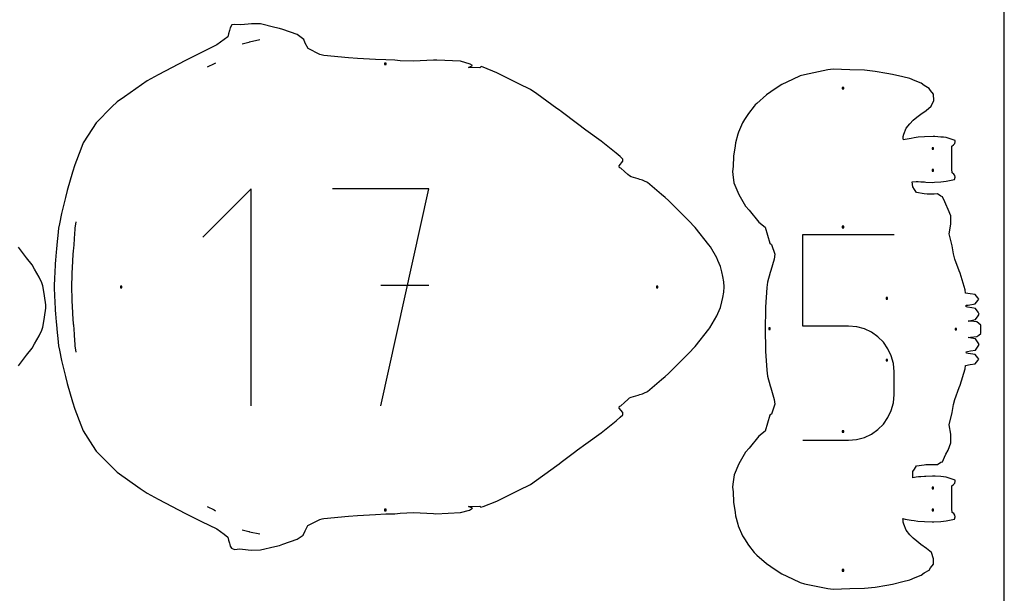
# Model space of a CAD drawing. Extents: x 0 to 90, y 0 to 90.
# Tile 6 of 8: x 52.2 to 90, y 23.6 to 45.6. Entities that reach past the tile are written whole.
import ezdxf

# ---------------------------------------------------------------- set-up
doc = ezdxf.new("R2010")
doc.units = 0

msp = doc.modelspace()

# ---------------------------------------------------------------- linework, layer by layer
at = {"layer": 'annotation', "color": 1}
for p, q in [((60.806094, 44.710875), (60.754953, 44.700503)), ((61.006633, 44.764565), (60.806094, 44.710875)), ((61.019975, 44.769448), (61.006633, 44.764565)), ((61.032877, 44.774414), (61.019975, 44.769448)), ((61.434103, 44.860766), (61.032877, 44.774414)), ((59.685543, 43.940684), (59.407871, 43.813447)), ((59.733688, 43.974762), (59.685543, 43.940684)), ((61.097544, 39.145305), (59.245655, 37.292893)), ((61.097544, 30.815198), (61.097544, 39.145305)), ((67.925114, 39.145305), (64.220812, 39.145305)), ((66.073224, 30.815198), (67.925114, 39.145305)), ((54.368736, 37.879884), (54.335888, 37.6376)), ((54.33313, 37.596757), (54.307414, 37.239552)), ((54.335888, 37.6376), (54.33313, 37.596757)), ((54.304649, 37.19874), (54.278926, 36.841492)), ((54.307414, 37.239552), (54.304649, 37.19874)), ((82.265438, 33.879846), (82.265438, 37.398417)), ((82.265438, 37.398417), (85.774594, 37.398417)), ((54.276167, 36.797284), (54.250105, 36.410286)), ((54.278926, 36.841492), (54.276167, 36.797284)), ((54.247332, 36.35927), (54.220722, 35.912708)), ((54.250105, 36.410286), (54.247332, 36.35927)), ((54.220722, 35.912708), (54.219276, 35.858275)), ((54.219276, 35.858275), (54.20583, 35.381975)), ((54.20583, 35.381975), (54.219284, 34.905721)), ((67.925114, 35.43578), (66.073224, 35.43578)), ((54.219284, 34.905721), (54.220686, 34.851284)), ((54.220686, 34.851284), (54.247327, 34.40478)), ((54.247327, 34.40478), (54.250143, 34.353707)), ((54.250143, 34.353707), (54.27616, 33.96673)), ((54.27616, 33.96673), (54.278929, 33.922486)), ((54.278929, 33.922486), (54.304646, 33.565296)), ((84.020016, 33.879846), (82.265438, 33.879846)), ((84.335059, 33.851684), (84.020016, 33.879846)), ((84.631718, 33.770465), (84.335059, 33.851684)), ((84.905004, 33.641086), (84.631718, 33.770465)), ((85.14993, 33.468446), (84.905004, 33.641086)), ((54.304646, 33.565296), (54.307388, 33.524459)), ((54.307388, 33.524459), (54.333151, 33.167209)), ((85.361509, 33.257441), (85.14993, 33.468446)), ((85.534752, 33.012971), (85.361509, 33.257441)), ((54.333151, 33.167209), (54.335847, 33.126404)), ((54.335847, 33.126404), (54.368653, 32.884442)), ((85.664673, 32.739933), (85.534752, 33.012971)), ((85.746283, 32.443225), (85.664673, 32.739933)), ((85.774594, 32.127745), (85.746283, 32.443225)), ((85.774594, 31.253676), (85.774594, 32.127745)), ((85.774594, 32.127745), (85.774594, 32.127745)), ((85.746266, 30.938043), (85.774594, 31.253676)), ((85.534642, 30.367294), (85.664616, 30.640925)), ((85.664616, 30.640925), (85.746266, 30.938043)), ((85.361346, 30.12212), (85.534642, 30.367294)), ((84.904784, 29.737032), (85.149726, 29.910376)), ((85.149726, 29.910376), (85.361346, 30.12212)), ((82.265438, 29.497116), (84.020016, 29.497116)), ((84.020016, 29.497116), (84.334929, 29.525431)), ((84.020016, 29.497116), (84.020016, 29.497116)), ((84.334929, 29.525431), (84.631518, 29.607059)), ((84.631518, 29.607059), (84.904784, 29.737032)), ((59.40786, 26.950485), (59.685506, 26.823257)), ((59.685506, 26.823257), (59.733674, 26.789173)), ((60.754938, 26.063394), (60.80645, 26.052941)), ((60.80645, 26.052941), (61.006578, 25.999379)), ((61.006578, 25.999379), (61.019938, 25.994492)), ((61.019938, 25.994492), (61.032824, 25.989543)), ((61.032824, 25.989543), (61.434113, 25.903177))]:
    msp.add_line(p, q, dxfattribs=at)
at = {"layer": 'boundary', "color": 5}
for p, q in [((60.358808, 45.445667), (60.293313, 45.324064)), ((60.474812, 45.459768), (60.358808, 45.445667)), ((60.709419, 45.442966), (60.474812, 45.459768)), ((60.98989, 45.468143), (60.709419, 45.442966)), ((61.117449, 45.47934), (60.98989, 45.468143)), ((61.453818, 45.472916), (61.117449, 45.47934)), ((62.004069, 45.341574), (61.453818, 45.472916)), ((62.186757, 45.304125), (62.004069, 45.341574)), ((60.20674, 44.979384), (60.061266, 44.873358)), ((60.236763, 45.097571), (60.20674, 44.979384)), ((60.267069, 45.216908), (60.236763, 45.097571)), ((60.280095, 45.27008), (60.267069, 45.216908)), ((60.293313, 45.324064), (60.280095, 45.27008)), ((62.315156, 45.258088), (62.186757, 45.304125)), ((62.868867, 45.064128), (62.315156, 45.258088)), ((63.122823, 44.882616), (62.868867, 45.064128)), ((59.78224, 44.668239), (59.197319, 44.378778)), ((60.061266, 44.873358), (59.78224, 44.668239)), ((63.174283, 44.736946), (63.122823, 44.882616)), ((63.293709, 44.529908), (63.174283, 44.736946)), ((59.197319, 44.378778), (58.57569, 44.070296)), ((63.736551, 44.3062), (63.293709, 44.529908)), ((63.88404, 44.265473), (63.736551, 44.3062)), ((64.838054, 44.180043), (63.88404, 44.265473)), ((58.57569, 44.070296), (57.534647, 43.520264)), ((65.182184, 44.149109), (64.838054, 44.180043)), ((65.874267, 44.116294), (65.182184, 44.149109)), ((66.264398, 44.094197), (65.874267, 44.116294)), ((66.618486, 44.087876), (66.264398, 44.094197)), ((66.814746, 44.063076), (66.618486, 44.087876)), ((67.33262, 44.042639), (66.814746, 44.063076)), ((68.092645, 44.080946), (67.33262, 44.042639)), ((68.228378, 44.081789), (68.092645, 44.080946)), ((69.129861, 44.042697), (68.228378, 44.081789)), ((69.498773, 43.936031), (69.129861, 44.042697)), ((69.443102, 43.804579), (69.596303, 43.877628)), ((69.596303, 43.877628), (69.498773, 43.936031)), ((69.926903, 43.836631), (69.878757, 43.794236)), ((70.00411, 43.811239), (69.926903, 43.836631)), ((57.534647, 43.520264), (57.108396, 43.296543)), ((69.878757, 43.794236), (69.443102, 43.804579)), ((70.531874, 43.59711), (70.00411, 43.811239)), ((71.370284, 43.182884), (70.531874, 43.59711)), ((82.16145, 43.480936), (81.870302, 43.337018)), ((82.334014, 43.527052), (82.16145, 43.480936)), ((83.226149, 43.711315), (82.334014, 43.527052)), ((83.43133, 43.734921), (83.226149, 43.711315)), ((84.072258, 43.714196), (83.43133, 43.734921)), ((84.636979, 43.696535), (84.072258, 43.714196)), ((85.039134, 43.654185), (84.636979, 43.696535)), ((85.498167, 43.577694), (85.039134, 43.654185)), ((85.715459, 43.539866), (85.498167, 43.577694)), ((86.102401, 43.446077), (85.715459, 43.539866)), ((57.108396, 43.296543), (56.237729, 42.675397)), ((71.819701, 42.965431), (71.370284, 43.182884)), ((81.458801, 43.14521), (81.20828, 42.984599)), ((81.870302, 43.337018), (81.458801, 43.14521)), ((86.374349, 43.377149), (86.102401, 43.446077)), ((86.579157, 43.29067), (86.374349, 43.377149)), ((86.808212, 43.196129), (86.579157, 43.29067)), ((86.929846, 43.106453), (86.808212, 43.196129)), ((87.112375, 43.002503), (86.929846, 43.106453)), ((72.060039, 42.787058), (71.819701, 42.965431)), ((72.834545, 42.232162), (72.060039, 42.787058)), ((80.869475, 42.748729), (80.502524, 42.424786)), ((81.20828, 42.984599), (80.869475, 42.748729)), ((87.168821, 42.91997), (87.112375, 43.002503)), ((87.281496, 42.779201), (87.168821, 42.91997)), ((87.293363, 42.536853), (87.281496, 42.779201)), ((55.963257, 42.485342), (55.758163, 42.287678)), ((56.237729, 42.675397), (55.963257, 42.485342)), ((80.398012, 42.32413), (80.181552, 42.042167)), ((80.439862, 42.369021), (80.398012, 42.32413)), ((80.502524, 42.424786), (80.439862, 42.369021)), ((87.006325, 42.157759), (87.195214, 42.31464)), ((87.195214, 42.31464), (87.293363, 42.536853)), ((55.758163, 42.287678), (55.150823, 41.682376)), ((72.931576, 42.164009), (72.834545, 42.232162)), ((73.000888, 42.109528), (72.931576, 42.164009)), ((73.619541, 41.638886), (73.000888, 42.109528)), ((80.181552, 42.042167), (80.027679, 41.801943)), ((86.643569, 41.895118), (86.793122, 42.014585)), ((86.793122, 42.014585), (87.006325, 42.157759)), ((55.150823, 41.682376), (55.009566, 41.461779)), ((73.936803, 41.399107), (73.619541, 41.638886)), ((79.958989, 41.683233), (79.797043, 41.318383)), ((80.027679, 41.801943), (79.958989, 41.683233)), ((86.228574, 41.477024), (86.376882, 41.646266)), ((86.376882, 41.646266), (86.508383, 41.782974)), ((86.508383, 41.782974), (86.643569, 41.895118)), ((55.009566, 41.461779), (54.65583, 40.907727)), ((74.525299, 40.981762), (73.936803, 41.399107)), ((79.772932, 41.239683), (79.690097, 40.915438)), ((79.797043, 41.318383), (79.772932, 41.239683)), ((86.119063, 41.161507), (86.142371, 41.240374)), ((86.142371, 41.240374), (86.228574, 41.477024)), ((54.65583, 40.907727), (54.566629, 40.670032)), ((75.108742, 40.516092), (74.525299, 40.981762)), ((79.690097, 40.915438), (79.667124, 40.794365)), ((86.114203, 41.090372), (86.119063, 41.161507)), ((86.127935, 41.022691), (86.114203, 41.090372)), ((86.191929, 41.043116), (86.127935, 41.022691)), ((86.427531, 41.082511), (86.191929, 41.043116)), ((86.535626, 41.100584), (86.427531, 41.082511)), ((86.699842, 41.128233), (86.535626, 41.100584)), ((86.933217, 41.139982), (86.699842, 41.128233)), ((87.264977, 41.153945), (86.933217, 41.139982)), ((87.330608, 41.149851), (87.264977, 41.153945)), ((87.560564, 41.135574), (87.330608, 41.149851)), ((87.66747, 41.125195), (87.560564, 41.135574)), ((87.77144, 41.115097), (87.66747, 41.125195)), ((88.110704, 41.004143), (87.77144, 41.115097)), ((87.992412, 40.779836), (88.055679, 40.830974)), ((88.055679, 40.830974), (88.103029, 40.887319)), ((88.103029, 40.887319), (88.118723, 40.949026)), ((88.118723, 40.949026), (88.110704, 41.004143)), ((54.566629, 40.670032), (54.331962, 40.069624)), ((75.261779, 40.386635), (75.108742, 40.516092)), ((79.667124, 40.794365), (79.609267, 40.39557)), ((87.992347, 40.509972), (87.992348, 40.562891)), ((87.992347, 40.431789), (87.992347, 40.509972)), ((87.992348, 40.370368), (87.992347, 40.431789)), ((87.992348, 40.562891), (87.992368, 40.674646)), ((87.992368, 40.674646), (87.992412, 40.779836)), ((54.331962, 40.069624), (54.250646, 39.791538)), ((75.221124, 40.029411), (75.357784, 40.206825)), ((75.361683, 40.289659), (75.261779, 40.386635)), ((75.357784, 40.206825), (75.361683, 40.289659)), ((79.609267, 40.39557), (79.593147, 40.005139)), ((87.992343, 40.159344), (87.992347, 40.300527)), ((87.992347, 40.037066), (87.992343, 40.159344)), ((87.992347, 40.300527), (87.992348, 40.370368)), ((54.250646, 39.791538), (54.039771, 39.087629)), ((75.235599, 39.955828), (75.221124, 40.029411)), ((75.289602, 39.939246), (75.235599, 39.955828)), ((75.424269, 39.814659), (75.289602, 39.939246)), ((75.550048, 39.703127), (75.424269, 39.814659)), ((75.618929, 39.641135), (75.550048, 39.703127)), ((79.593147, 40.005139), (79.569803, 39.815186)), ((79.569803, 39.815186), (79.578099, 39.703483)), ((79.578099, 39.703483), (79.626255, 39.377088)), ((87.992312, 39.899044), (87.992347, 40.037066)), ((88.000854, 39.764369), (87.992312, 39.899044)), ((88.060482, 39.71414), (88.000854, 39.764369)), ((88.103511, 39.661018), (88.060482, 39.71414)), ((75.685508, 39.608078), (75.618929, 39.641135)), ((75.955971, 39.529669), (75.685508, 39.608078)), ((76.009297, 39.505952), (75.955971, 39.529669)), ((76.112722, 39.485602), (76.009297, 39.505952)), ((76.169941, 39.455782), (76.112722, 39.485602)), ((76.305339, 39.390703), (76.169941, 39.455782)), ((76.843855, 38.934504), (76.305339, 39.390703)), ((79.626255, 39.377088), (79.814636, 38.923693)), ((86.458152, 39.420916), (86.624162, 39.434093)), ((86.491236, 39.223559), (86.458152, 39.420916)), ((86.624162, 39.434093), (86.693881, 39.422479)), ((86.693881, 39.422479), (86.79298, 39.417732)), ((86.79298, 39.417732), (86.935257, 39.410543)), ((86.935257, 39.410543), (86.994456, 39.407489)), ((86.994456, 39.407489), (87.239646, 39.39511)), ((87.239646, 39.39511), (87.324043, 39.400464)), ((87.324043, 39.400464), (87.560593, 39.415307)), ((87.560593, 39.415307), (87.667662, 39.425743)), ((87.667662, 39.425743), (87.771699, 39.435891)), ((87.771699, 39.435891), (88.087165, 39.504577)), ((88.087165, 39.504577), (88.11808, 39.598087)), ((88.11808, 39.598087), (88.103511, 39.661018)), ((54.039771, 39.087629), (53.975301, 38.820455)), ((76.988237, 38.813855), (76.843855, 38.934504)), ((79.814636, 38.923693), (80.070881, 38.481462)), ((86.547663, 39.125259), (86.491236, 39.223559)), ((86.630408, 39.007256), (86.547663, 39.125259)), ((86.919236, 38.95979), (86.630408, 39.007256)), ((87.041548, 38.94406), (86.919236, 38.95979)), ((87.314093, 38.948926), (87.041548, 38.94406)), ((87.437011, 38.94903), (87.314093, 38.948926)), ((87.565162, 38.865402), (87.437011, 38.94903)), ((53.975301, 38.820455), (53.820454, 38.199028)), ((77.11919, 38.698591), (76.988237, 38.813855)), ((77.880541, 37.932377), (77.11919, 38.698591)), ((87.625964, 38.842928), (87.565162, 38.865402)), ((87.718483, 38.653019), (87.625964, 38.842928)), ((87.75425, 38.558736), (87.718483, 38.653019)), ((87.849996, 38.358558), (87.75425, 38.558736)), ((53.820454, 38.199028), (53.742663, 37.807864)), ((80.070881, 38.481462), (80.209721, 38.328477)), ((80.209721, 38.328477), (80.58332, 37.866061)), ((87.953999, 38.114614), (87.849996, 38.358558)), ((53.742663, 37.807864), (53.713507, 37.637618)), ((78.132548, 37.668425), (77.880541, 37.932377)), ((80.58332, 37.866061), (80.825691, 37.672705)), ((87.884125, 37.416318), (87.946642, 37.791413)), ((87.946642, 37.791413), (87.947583, 37.991658)), ((87.947583, 37.991658), (87.953999, 38.114614)), ((53.713507, 37.637618), (53.677355, 37.355311)), ((78.663294, 37.002094), (78.132548, 37.668425)), ((80.825691, 37.672705), (81.009207, 37.058464)), ((88.000159, 36.95803), (87.884125, 37.416318)), ((53.657196, 37.124662), (53.629508, 36.841506)), ((53.666789, 37.239564), (53.657196, 37.124662)), ((53.677355, 37.355311), (53.666789, 37.239564)), ((81.009207, 37.058464), (81.070238, 37.013232)), ((52.482115, 36.502526), (52.171365, 36.909297)), ((53.620364, 36.719278), (53.596479, 36.410282)), ((53.629508, 36.841506), (53.620364, 36.719278)), ((78.720172, 36.921501), (78.663294, 37.002094)), ((78.965161, 36.495698), (78.720172, 36.921501)), ((81.070238, 37.013232), (81.197396, 36.639096)), ((88.047361, 36.654251), (88.000159, 36.95803)), ((88.100024, 36.450885), (88.047361, 36.654251)), ((52.695758, 36.227848), (52.482115, 36.502526)), ((53.587002, 36.269239), (53.562147, 35.912725)), ((53.596479, 36.410282), (53.587002, 36.269239)), ((79.009531, 36.399482), (78.965161, 36.495698)), ((79.1153, 36.165557), (79.009531, 36.399482)), ((81.167024, 36.452402), (81.037928, 36.014626)), ((81.197396, 36.639096), (81.167024, 36.452402)), ((88.268724, 35.999083), (88.100024, 36.450885)), ((52.790508, 36.060131), (52.695758, 36.227848)), ((52.97017, 35.76038), (52.790508, 36.060131)), ((53.562147, 35.912725), (53.557329, 35.762301)), ((79.167177, 35.957934), (79.1153, 36.165557)), ((79.205339, 35.786628), (79.167177, 35.957934)), ((81.010311, 35.933811), (80.919518, 35.56648)), ((81.037928, 36.014626), (81.010311, 35.933811)), ((88.308272, 35.906097), (88.268724, 35.999083)), ((88.495507, 35.265446), (88.308272, 35.906097)), ((53.065331, 35.534905), (52.97017, 35.76038)), ((53.112443, 35.43073), (53.065331, 35.534905)), ((53.557329, 35.762301), (53.544665, 35.381996)), ((79.232209, 35.581227), (79.205339, 35.786628)), ((79.252301, 35.382007), (79.232209, 35.581227)), ((80.919518, 35.56648), (80.893496, 35.360168)), ((53.159657, 35.128538), (53.112443, 35.43073)), ((53.544665, 35.381996), (53.557325, 35.00171)), ((79.205359, 34.977395), (79.232218, 35.18281)), ((79.232218, 35.18281), (79.252301, 35.382007)), ((80.893496, 35.360168), (80.84188, 34.604225)), ((88.505545, 35.147276), (88.495507, 35.265446)), ((88.692755, 35.119069), (88.505545, 35.147276)), ((53.177567, 35.045095), (53.159657, 35.128538)), ((53.218919, 34.695972), (53.177567, 35.045095)), ((53.557325, 35.00171), (53.562144, 34.851276)), ((53.562144, 34.851276), (53.586993, 34.494734)), ((79.115333, 34.598467), (79.167194, 34.806062)), ((79.167194, 34.806062), (79.205359, 34.977395)), ((88.887693, 35.091322), (88.692755, 35.119069)), ((88.984288, 34.960654), (88.887693, 35.091322)), ((88.887783, 34.727908), (88.984311, 34.858638)), ((89.025669, 34.909661), (88.984288, 34.960654)), ((88.984311, 34.858638), (89.025669, 34.909661)), ((53.177581, 34.218487), (53.218923, 34.56761)), ((53.227165, 34.631784), (53.218919, 34.695972)), ((53.218923, 34.56761), (53.227165, 34.631784)), ((53.586993, 34.494734), (53.596467, 34.353716)), ((79.009596, 34.36458), (79.115333, 34.598467)), ((80.838951, 34.533845), (80.820944, 33.759551)), ((80.84188, 34.604225), (80.838951, 34.533845)), ((88.538365, 34.676648), (88.616478, 34.688435)), ((88.542093, 34.619649), (88.538365, 34.676648)), ((88.593221, 34.610629), (88.542093, 34.619649)), ((88.748697, 34.582696), (88.593221, 34.610629)), ((88.616478, 34.688435), (88.887783, 34.727908)), ((88.899969, 34.558642), (88.748697, 34.582696)), ((88.993832, 34.40888), (88.899969, 34.558642)), ((89.039999, 34.342768), (88.993832, 34.40888)), ((53.112471, 33.832847), (53.159672, 34.135033)), ((53.159672, 34.135033), (53.177581, 34.218487)), ((53.596467, 34.353716), (53.620361, 34.044717)), ((53.620361, 34.044717), (53.629505, 33.922501)), ((78.699677, 33.808026), (78.965207, 34.268315)), ((78.965207, 34.268315), (79.009596, 34.36458)), ((88.613132, 34.075108), (88.719065, 34.095304)), ((88.69999, 34.066356), (88.613132, 34.075108)), ((88.942875, 34.042815), (88.69999, 34.066356)), ((88.719065, 34.095304), (88.900032, 34.126806)), ((88.900032, 34.126806), (88.993853, 34.276629)), ((89.017373, 33.981939), (88.942875, 34.042815)), ((88.993853, 34.276629), (89.039999, 34.342768)), ((52.970215, 33.503189), (53.06537, 33.728684)), ((53.06537, 33.728684), (53.112471, 33.832847)), ((53.629505, 33.922501), (53.657189, 33.639337)), ((53.657189, 33.639337), (53.666781, 33.524453)), ((78.132568, 33.095519), (78.663309, 33.761855)), ((78.663309, 33.761855), (78.699677, 33.808026)), ((80.820944, 33.759551), (80.838963, 32.985302)), ((89.095646, 33.921488), (89.017373, 33.981939)), ((89.095671, 33.841119), (89.095646, 33.921488)), ((89.095696, 33.759634), (89.095671, 33.841119)), ((89.095716, 33.678142), (89.095696, 33.759634)), ((89.095737, 33.597758), (89.095716, 33.678142)), ((52.790617, 33.203533), (52.970215, 33.503189)), ((53.666781, 33.524453), (53.677345, 33.408719)), ((53.677345, 33.408719), (53.713497, 33.126384)), ((88.613128, 33.443973), (88.700001, 33.452737)), ((88.747212, 33.41845), (88.613128, 33.443973)), ((88.700001, 33.452737), (88.942987, 33.476288)), ((88.899963, 33.392301), (88.747212, 33.41845)), ((88.993832, 33.242533), (88.899963, 33.392301)), ((88.942987, 33.476288), (89.017465, 33.537228)), ((89.017465, 33.537228), (89.095737, 33.597758)), ((52.482064, 32.760888), (52.695795, 33.035683)), ((52.695795, 33.035683), (52.790617, 33.203533)), ((53.713497, 33.126384), (53.742648, 32.956159)), ((53.742648, 32.956159), (53.820433, 32.564947)), ((77.880674, 32.831685), (78.132568, 33.095519)), ((80.838963, 32.985302), (80.841893, 32.91489)), ((80.841893, 32.91489), (80.890795, 32.191346)), ((88.54231, 32.897378), (88.593005, 32.908316)), ((88.552516, 32.840262), (88.54231, 32.897378)), ((88.593005, 32.908316), (88.705674, 32.928418)), ((88.705674, 32.928418), (88.90004, 32.960463)), ((88.90004, 32.960463), (88.993855, 33.110282)), ((89.039999, 33.176421), (88.993832, 33.242533)), ((88.993855, 33.110282), (89.039999, 33.176421)), ((52.171391, 32.35421), (52.482064, 32.760888)), ((53.820433, 32.564947), (53.975311, 31.943407)), ((77.119212, 32.065346), (77.880674, 32.831685)), ((88.616414, 32.830596), (88.552516, 32.840262)), ((88.887689, 32.791212), (88.616414, 32.830596)), ((88.984288, 32.66054), (88.887689, 32.791212)), ((88.887778, 32.427787), (88.984312, 32.558523)), ((89.025669, 32.609547), (88.984288, 32.66054)), ((88.984312, 32.558523), (89.025669, 32.609547)), ((80.890795, 32.191346), (80.919547, 31.952449)), ((88.308282, 31.61299), (88.494213, 32.244787)), ((88.494213, 32.244787), (88.505599, 32.371818)), ((88.505599, 32.371818), (88.692772, 32.400023)), ((88.692772, 32.400023), (88.887778, 32.427787)), ((53.975311, 31.943407), (54.039756, 31.676326)), ((76.305127, 31.373073), (76.843951, 31.829504)), ((76.843951, 31.829504), (76.988356, 31.950165)), ((76.988356, 31.950165), (77.119212, 32.065346)), ((80.919547, 31.952449), (81.010289, 31.58532)), ((54.039756, 31.676326), (54.250668, 30.972289)), ((76.169305, 31.307881), (76.305127, 31.373073)), ((81.010289, 31.58532), (81.037892, 31.504548)), ((81.037892, 31.504548), (81.166972, 31.06673)), ((88.100029, 31.068211), (88.268601, 31.519694)), ((88.268601, 31.519694), (88.308282, 31.61299)), ((75.424275, 30.949304), (75.548494, 31.060106)), ((75.548494, 31.060106), (75.619187, 31.122944)), ((75.619187, 31.122944), (75.685874, 31.156049)), ((75.685874, 31.156049), (75.95583, 31.234229)), ((75.95583, 31.234229), (76.009034, 31.257889)), ((76.009034, 31.257889), (76.112173, 31.278126)), ((76.112173, 31.278126), (76.169305, 31.307881)), ((81.166972, 31.06673), (81.197356, 30.880089)), ((88.047304, 30.864625), (88.100029, 31.068211)), ((54.250668, 30.972289), (54.331948, 30.694324)), ((54.331948, 30.694324), (54.566651, 30.093819)), ((75.22118, 30.734473), (75.234775, 30.807388)), ((75.362109, 30.557786), (75.22118, 30.734473)), ((75.234775, 30.807388), (75.289438, 30.824656)), ((75.289438, 30.824656), (75.424275, 30.949304)), ((81.197356, 30.880089), (81.070264, 30.505901)), ((88.000146, 30.561075), (88.047304, 30.864625)), ((74.525329, 29.782185), (75.108927, 30.247986)), ((75.108927, 30.247986), (75.266126, 30.378777)), ((75.266126, 30.378777), (75.365978, 30.475309)), ((75.365978, 30.475309), (75.362109, 30.557786)), ((81.009233, 30.460667), (80.82572, 29.846404)), ((81.070264, 30.505901), (81.009233, 30.460667)), ((87.885932, 30.093161), (88.000146, 30.561075)), ((54.566651, 30.093819), (54.655814, 29.856218)), ((54.655814, 29.856218), (55.009606, 29.302073)), ((80.82572, 29.846404), (80.583355, 29.653051)), ((87.946611, 29.727751), (87.885932, 30.093161)), ((73.936913, 29.364896), (74.525329, 29.782185)), ((80.583355, 29.653051), (80.209762, 29.19063)), ((87.94757, 29.527563), (87.946611, 29.727751)), ((87.954013, 29.40456), (87.94757, 29.527563)), ((55.009606, 29.302073), (55.150805, 29.081565)), ((73.508471, 29.038676), (73.619552, 29.125042)), ((73.619552, 29.125042), (73.936913, 29.364896)), ((80.209762, 29.19063), (80.070918, 29.037648)), ((87.754411, 28.960643), (87.840308, 29.112182)), ((87.840308, 29.112182), (87.954013, 29.40456)), ((55.150805, 29.081565), (55.758236, 28.476165)), ((73.00057, 28.65415), (73.508471, 29.038676)), ((80.070918, 29.037648), (79.814669, 28.595427)), ((87.626139, 28.676264), (87.702611, 28.853403)), ((87.702611, 28.853403), (87.754411, 28.960643)), ((55.758236, 28.476165), (55.963234, 28.278587)), ((71.819727, 27.798506), (72.834831, 28.531962)), ((72.834831, 28.531962), (72.916003, 28.589193)), ((72.916003, 28.589193), (73.00057, 28.65415)), ((79.814669, 28.595427), (79.637729, 28.177302)), ((86.491271, 28.295574), (86.547729, 28.393871)), ((86.547729, 28.393871), (86.630545, 28.511888)), ((86.630545, 28.511888), (86.91999, 28.559408)), ((86.91999, 28.559408), (86.991883, 28.571993)), ((86.991883, 28.571993), (87.437283, 28.570075)), ((87.437283, 28.570075), (87.565289, 28.653752)), ((87.565289, 28.653752), (87.626139, 28.676264)), ((55.963234, 28.278587), (56.841579, 27.652093)), ((79.637729, 28.177302), (79.578109, 27.815679)), ((86.490542, 28.061659), (86.491271, 28.295574)), ((86.624269, 28.084993), (86.490542, 28.061659)), ((86.703008, 28.096742), (86.624269, 28.084993)), ((86.792662, 28.1013), (86.703008, 28.096742)), ((86.935338, 28.108514), (86.792662, 28.1013)), ((86.994922, 28.111597), (86.935338, 28.108514)), ((87.239754, 28.123951), (86.994922, 28.111597)), ((87.352335, 28.11686), (87.239754, 28.123951)), ((87.560561, 28.103763), (87.352335, 28.11686)), ((87.667468, 28.093385), (87.560561, 28.103763)), ((87.771439, 28.083286), (87.667468, 28.093385)), ((88.110704, 27.972333), (87.771439, 28.083286)), ((88.118723, 27.917216), (88.110704, 27.972333)), ((56.841579, 27.652093), (57.108375, 27.467386)), ((70.531917, 27.166827), (71.370405, 27.581096)), ((71.370405, 27.581096), (71.819727, 27.798506)), ((79.578109, 27.815679), (79.569801, 27.703939)), ((79.569801, 27.703939), (79.593151, 27.513927)), ((87.992337, 27.59109), (87.99241, 27.748018)), ((87.992345, 27.473273), (87.992337, 27.59109)), ((87.99241, 27.748018), (88.055679, 27.799164)), ((88.055679, 27.799164), (88.103029, 27.855509)), ((88.103029, 27.855509), (88.118723, 27.917216)), ((57.108375, 27.467386), (57.53441, 27.243777)), ((57.53441, 27.243777), (58.575669, 26.693635)), ((79.593151, 27.513927), (79.609261, 27.123543)), ((87.992344, 27.220624), (87.992346, 27.388899)), ((87.992344, 27.164247), (87.992344, 27.220624)), ((87.992346, 27.388899), (87.992345, 27.473273)), ((69.443297, 26.959442), (69.878445, 26.969791)), ((69.596321, 26.886576), (69.443297, 26.959442)), ((69.475555, 26.81419), (69.596321, 26.886576)), ((69.878445, 26.969791), (69.919869, 26.931522)), ((69.919869, 26.931522), (70.004817, 26.953206)), ((70.004817, 26.953206), (70.531917, 27.166827)), ((79.609261, 27.123543), (79.667103, 26.72482)), ((87.992311, 26.863675), (87.992346, 27.002169)), ((88.000852, 26.732559), (87.992311, 26.863675)), ((87.992345, 27.055851), (87.992344, 27.164247)), ((87.992346, 27.002169), (87.992345, 27.055851)), ((58.575669, 26.693635), (59.197136, 26.385241)), ((63.275982, 26.221582), (63.736586, 26.457723)), ((63.736586, 26.457723), (63.827735, 26.481511)), ((63.827735, 26.481511), (63.884294, 26.498494)), ((63.884294, 26.498494), (64.838054, 26.583902)), ((64.838054, 26.583902), (65.182358, 26.614826)), ((65.182358, 26.614826), (65.874321, 26.647638)), ((65.874321, 26.647638), (66.264417, 26.669731)), ((66.264417, 26.669731), (66.618329, 26.676055)), ((66.618329, 26.676055), (66.81445, 26.700832)), ((66.81445, 26.700832), (67.332521, 26.721278)), ((67.332521, 26.721278), (68.092807, 26.682957)), ((68.092807, 26.682957), (68.182762, 26.674499)), ((68.182762, 26.674499), (69.129973, 26.721247)), ((69.129973, 26.721247), (69.475555, 26.81419)), ((79.667103, 26.72482), (79.690083, 26.603698)), ((79.690083, 26.603698), (79.772936, 26.279353)), ((86.114186, 26.428886), (86.110055, 26.494592)), ((86.110055, 26.494592), (86.191752, 26.475979)), ((86.191752, 26.475979), (86.427665, 26.436587)), ((87.771699, 26.40408), (88.087165, 26.472766)), ((88.060482, 26.682329), (88.000852, 26.732559)), ((88.103511, 26.629208), (88.060482, 26.682329)), ((88.087165, 26.472766), (88.11808, 26.566275)), ((88.11808, 26.566275), (88.103511, 26.629208)), ((59.197136, 26.385241), (59.782233, 26.095693)), ((59.782233, 26.095693), (60.061172, 25.890655)), ((63.174527, 26.027487), (63.275982, 26.221582)), ((79.772936, 26.279353), (79.792785, 26.211571)), ((79.792785, 26.211571), (79.958941, 25.835909)), ((86.119037, 26.357691), (86.114186, 26.428886)), ((86.142363, 26.278723), (86.119037, 26.357691)), ((86.228513, 26.042136), (86.142363, 26.278723)), ((86.427665, 26.436587), (86.535026, 26.418601)), ((86.535026, 26.418601), (86.679098, 26.394395)), ((86.679098, 26.394395), (86.933033, 26.379128)), ((86.933033, 26.379128), (87.235818, 26.363673)), ((87.235818, 26.363673), (87.292463, 26.366853)), ((87.292463, 26.366853), (87.560593, 26.383496)), ((87.560593, 26.383496), (87.667662, 26.393932)), ((87.667662, 26.393932), (87.771699, 26.40408)), ((60.061172, 25.890655), (60.206713, 25.784589)), ((60.206713, 25.784589), (60.236717, 25.666499)), ((62.315275, 25.50588), (62.868865, 25.699788)), ((62.868865, 25.699788), (63.100643, 25.856351)), ((63.100643, 25.856351), (63.174527, 26.027487)), ((79.958941, 25.835909), (80.027613, 25.71722)), ((80.027613, 25.71722), (80.181499, 25.476965)), ((86.376833, 25.872854), (86.228513, 26.042136)), ((86.508307, 25.736153), (86.376833, 25.872854)), ((86.643415, 25.624064), (86.508307, 25.736153)), ((60.236717, 25.666499), (60.266997, 25.547159)), ((60.266997, 25.547159), (60.280019, 25.494021)), ((60.280019, 25.494021), (60.293227, 25.440067)), ((60.293227, 25.440067), (60.343056, 25.355466)), ((60.343056, 25.355466), (60.459772, 25.311579)), ((60.459772, 25.311579), (60.669246, 25.329527)), ((60.669246, 25.329527), (60.989869, 25.295805)), ((61.453823, 25.291029), (62.003806, 25.422295)), ((62.003806, 25.422295), (62.186714, 25.459786)), ((62.186714, 25.459786), (62.315275, 25.50588)), ((80.181499, 25.476965), (80.397956, 25.194984)), ((86.793021, 25.504549), (86.643415, 25.624064)), ((87.020418, 25.350084), (86.793021, 25.504549)), ((87.2032, 25.191161), (87.020418, 25.350084)), ((60.989869, 25.295805), (61.117472, 25.284606)), ((61.117472, 25.284606), (61.453823, 25.291029)), ((80.397956, 25.194984), (80.439802, 25.150094)), ((80.439802, 25.150094), (80.50246, 25.09433)), ((80.50246, 25.09433), (80.869414, 24.770373)), ((87.286773, 24.951448), (87.2032, 25.191161)), ((87.281546, 24.739976), (87.286773, 24.951448)), ((80.869414, 24.770373), (81.208231, 24.53449)), ((87.112469, 24.516637), (87.168903, 24.599178)), ((87.168903, 24.599178), (87.281546, 24.739976)), ((81.208231, 24.53449), (81.458744, 24.373881)), ((81.458744, 24.373881), (81.870197, 24.182085)), ((81.870197, 24.182085), (82.161378, 24.038143)), ((86.374433, 24.141937), (86.579235, 24.228424)), ((86.579235, 24.228424), (86.808299, 24.322975)), ((86.808299, 24.322975), (86.929928, 24.412662)), ((86.929928, 24.412662), (87.112469, 24.516637)), ((82.161378, 24.038143), (82.333983, 23.992013)), ((82.333983, 23.992013), (83.226093, 23.80775)), ((83.226093, 23.80775), (83.431329, 23.784136)), ((83.431329, 23.784136), (84.072245, 23.804861)), ((84.072245, 23.804861), (84.63701, 23.822522)), ((84.63701, 23.822522), (85.039145, 23.864872)), ((85.039145, 23.864872), (85.49821, 23.941369)), ((85.49821, 23.941369), (85.715507, 23.979199)), ((85.715507, 23.979199), (86.102459, 24.072999)), ((86.102459, 24.072999), (86.374433, 24.141937))]:
    msp.add_line(p, q, dxfattribs=at)
at = {"layer": 'frame', "color": 5}
msp.add_line((90, 0), (90, 90), dxfattribs=at)
at = {"layer": 'hole', "color": 5}
for p, q in [((66.2802, 43.969554), (66.22305, 43.969554)), ((66.22305, 43.969554), (66.22305, 43.912404)), ((66.22305, 43.912404), (66.2802, 43.912404)), ((66.2802, 43.912404), (66.2802, 43.969554)), ((83.841864, 43.038454), (83.784714, 43.038454)), ((83.784714, 43.038454), (83.784714, 42.981304)), ((83.784714, 42.981304), (83.841864, 42.981304)), ((83.841864, 42.981304), (83.841864, 43.038454)), ((87.285285, 40.724516), (87.228135, 40.724516)), ((87.228135, 40.724516), (87.228135, 40.667366)), ((87.228135, 40.667366), (87.285285, 40.667366)), ((87.285285, 40.667366), (87.285285, 40.724516)), ((87.285285, 39.883654), (87.228135, 39.883654)), ((87.228135, 39.883654), (87.228135, 39.826504)), ((87.228135, 39.826504), (87.285285, 39.826504)), ((87.285285, 39.826504), (87.285285, 39.883654)), ((83.841864, 37.711069), (83.784714, 37.711069)), ((83.784714, 37.711069), (83.784714, 37.653919)), ((83.784714, 37.653919), (83.841864, 37.653919)), ((83.841864, 37.653919), (83.841864, 37.711069)), ((56.144003, 35.410548), (56.086853, 35.410548)), ((56.086853, 35.410548), (56.086853, 35.353398)), ((56.086853, 35.353398), (56.144003, 35.353398)), ((56.144003, 35.353398), (56.144003, 35.410548)), ((76.710113, 35.410548), (76.652963, 35.410548)), ((76.652963, 35.410548), (76.652963, 35.353398)), ((76.652963, 35.353398), (76.710113, 35.353398)), ((76.710113, 35.353398), (76.710113, 35.410548)), ((85.522386, 34.97519), (85.465236, 34.97519)), ((85.465236, 34.97519), (85.465236, 34.91804)), ((85.465236, 34.91804), (85.522386, 34.91804)), ((85.522386, 34.91804), (85.522386, 34.97519)), ((81.016207, 33.811939), (80.959057, 33.811939)), ((80.959057, 33.811939), (80.959057, 33.754789)), ((80.959057, 33.754789), (81.016207, 33.754789)), ((81.016207, 33.754789), (81.016207, 33.811939)), ((88.171719, 33.788104), (88.114569, 33.788104)), ((88.114569, 33.788104), (88.114569, 33.730954)), ((88.114569, 33.730954), (88.171719, 33.730954)), ((88.171719, 33.730954), (88.171719, 33.788104)), ((85.522212, 32.601071), (85.465062, 32.601071)), ((85.465062, 32.601071), (85.465062, 32.543921)), ((85.465062, 32.543921), (85.522212, 32.543921)), ((85.522212, 32.543921), (85.522212, 32.601071)), ((83.841823, 29.865121), (83.784673, 29.865121)), ((83.784673, 29.865121), (83.784673, 29.807971)), ((83.841823, 29.807971), (83.841823, 29.865121)), ((83.784673, 29.807971), (83.841823, 29.807971)), ((87.285466, 27.692706), (87.228316, 27.692706)), ((87.228316, 27.692706), (87.228316, 27.635556)), ((87.228316, 27.635556), (87.285466, 27.635556)), ((87.285466, 27.635556), (87.285466, 27.692706)), ((66.2802, 26.851516), (66.22305, 26.851516)), ((66.22305, 26.851516), (66.22305, 26.794366)), ((66.2802, 26.794366), (66.2802, 26.851516)), ((87.285466, 26.851844), (87.228316, 26.851844)), ((87.228316, 26.851844), (87.228316, 26.794694)), ((87.285466, 26.794694), (87.285466, 26.851844)), ((66.22305, 26.794366), (66.2802, 26.794366)), ((87.228316, 26.794694), (87.285466, 26.794694)), ((83.841823, 24.537746), (83.784673, 24.537746)), ((83.784673, 24.537746), (83.784673, 24.480596)), ((83.784673, 24.480596), (83.841823, 24.480596)), ((83.841823, 24.480596), (83.841823, 24.537746))]:
    msp.add_line(p, q, dxfattribs=at)

doc.saveas('drawing.dxf')
